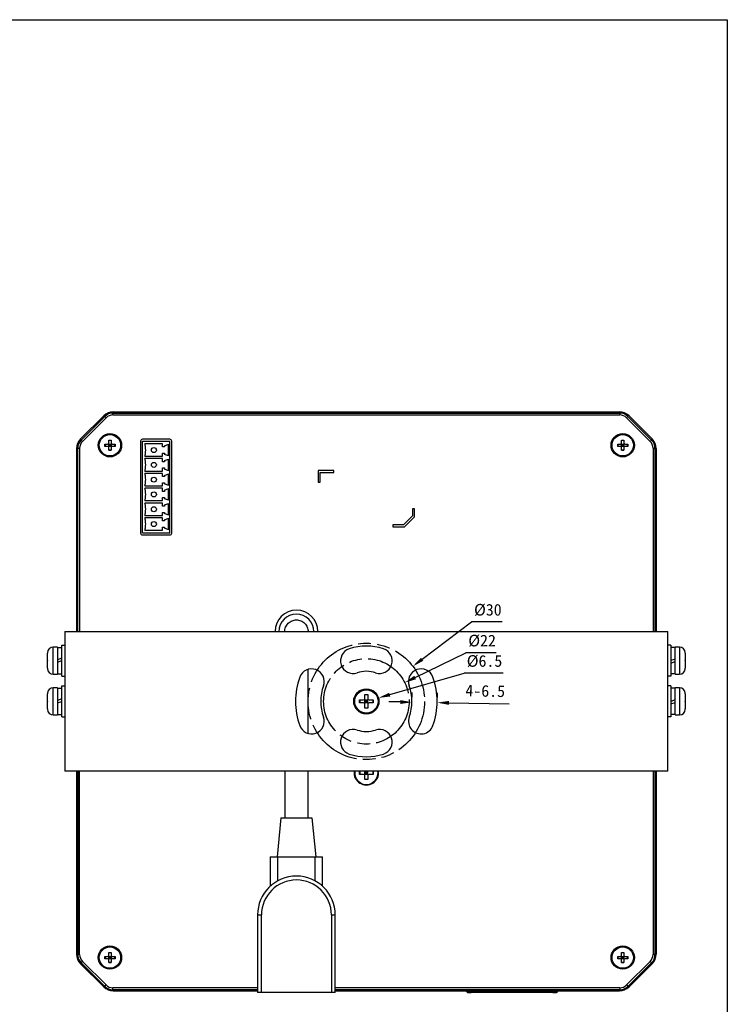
# Model space of a CAD drawing. Header units: millimetres. Extents: x 283 to 848, y 45 to 430.
# Tile 7 of 7: x 666 to 848, y 177 to 430. Entities that reach past the tile are written whole.
import ezdxf

# ---------------------------------------------------------------- set-up
doc = ezdxf.new("R2010")
doc.units = ezdxf.units.MM
doc.header["$LTSCALE"] = 32.67
doc.header["$PDMODE"] = 3
doc.header["$PDSIZE"] = 8
doc.linetypes.add('PHANTOM', pattern=[0.8, 0.45, -0.05, 0.1, -0.05, 0.1, -0.05])
doc.layers.get('0').update_dxf_attribs({"linetype": 'CONTINUOUS'})
doc.layers.get('Defpoints').update_dxf_attribs({"linetype": 'CONTINUOUS'})
for name, color, linetype in [('05_ALL_CURVES', 7, 'CONTINUOUS'), ('20_ALL_FEATURES', 7, 'CONTINUOUS'), ('51__DRAFT_DIMS', 7, 'CONTINUOUS')]:
    doc.layers.add(name, color=color, linetype=linetype)
doc.styles.get("Standard").update_dxf_attribs({"font": 'simfang.ttf'})
doc.dimstyles.new('DIMSTYLE_3', dxfattribs={"dimtxt": 3, "dimasz": 3, "dimexe": 2.5, "dimexo": 0.5, "dimtad": 1, "dimdsep": 46, "dimtxsty": 'STANDARD', "dimblk": '_FILLED', "dimblk1": '_FILLED', "dimblk2": '_FILLED', "dimcen": 0.09, "dimclrt": 3, "dimazin": 2, "dimtp": 0.2, "dimtm": 0.2, "dimtfac": 1, "dimtofl": 0, "dimtmove": 0, "dimatfit": 1, "dimldrblk": '_FILLED', "dimfxl": 1, "dimtolj": 1, "dimarcsym": 0})
doc.dimstyles.new('DIMSTYLE_4', dxfattribs={"dimtxt": 3, "dimasz": 3, "dimexe": 2.5, "dimexo": 0.5, "dimgap": 0.75, "dimtad": 1, "dimdsep": 46, "dimtxsty": 'STANDARD', "dimblk": '_FILLED', "dimblk1": '_FILLED', "dimblk2": '_FILLED', "dimcen": 0.09, "dimclrt": 3, "dimazin": 2, "dimtp": 0.2, "dimtm": 0.2, "dimtfac": 1, "dimtofl": 0, "dimtmove": 0, "dimatfit": 3, "dimldrblk": '_FILLED', "dimfxl": 1, "dimtolj": 1, "dimarcsym": 0})

# ---------------------------------------------------------------- blocks, each defined once
blk = doc.blocks.new('_FILLED')
at = {"color": 0, "linetype": 'ByBlock'}
blk.add_solid([(0, 0), (-1, 0.167), (-1, -0.167)], dxfattribs=at)
blk = doc.blocks.new('*D70')
at = {"layer": '51__DRAFT_DIMS', "color": 0, "lineweight": -2}
for p in [(761.31, 256.49), (790.53, 262.05)]:
    blk.add_line(p, (780.52, 262.05), dxfattribs=at)
at = {"layer": '51__DRAFT_DIMS', "color": 0}
for p, q in [((755.21, 254.75), (755.39, 254.75)), ((755.3, 254.66), (755.3, 254.84))]:
    blk.add_line(p, q, dxfattribs=at)
at = {"layer": 'Defpoints', "color": 0}
for p in [(752.18, 253.85), (758.43, 255.66)]:
    blk.add_point(p, dxfattribs=at)
at = {"layer": '51__DRAFT_DIMS', "color": 0, "linetype": 'ByBlock', "lineweight": -2, "xscale": 3, "yscale": 3, "zscale": 3, "rotation": 196.1459348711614}
blk.add_blockref('_FILLED', (758.43, 255.66), dxfattribs=at)
at = {"layer": '51__DRAFT_DIMS', "color": 251, "insert": (781.15, 266.68), "char_height": 3, "attachment_point": 1, "line_spacing_factor": 0.9}
blk.add_mtext('\\A1;%%c6.5', dxfattribs=at)
blk = doc.blocks.new('*D71')
at = {"layer": '51__DRAFT_DIMS', "color": 0, "lineweight": -2}
for p, q in [((767.05, 254.53), (767.1, 257.04)), ((773.55, 254.42), (773.6, 256.92)), ((764.05, 254.6), (761.05, 254.65)), ((776.55, 254.37), (792.04, 254.09))]:
    blk.add_line(p, q, dxfattribs=at)
at = {"layer": 'Defpoints', "color": 0}
for p in [(767.04, 254.04), (773.54, 253.92), (773.55, 254.43)]:
    blk.add_point(p, dxfattribs=at)
at = {"layer": '51__DRAFT_DIMS', "color": 0, "linetype": 'ByBlock', "lineweight": -2, "xscale": 3, "yscale": 3, "zscale": 3}
for p, rotation in [((767.05, 254.54), 358.9741919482), ((773.55, 254.43), 178.9741919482)]:
    blk.add_blockref('_FILLED', p, dxfattribs=dict(at, rotation=rotation))
at = {"layer": '51__DRAFT_DIMS', "color": 251, "insert": (780.84, 259.05), "char_height": 3, "attachment_point": 1, "rotation": 358.9742, "line_spacing_factor": 0.9}
blk.add_mtext('\\A1;4-6.5', dxfattribs=at)
blk = doc.blocks.new('*D72')
at = {"layer": '51__DRAFT_DIMS', "color": 0, "lineweight": -2}
for p in [(767.88, 260.91), (788.74, 267.3)]:
    blk.add_line(p, (780.93, 267.3), dxfattribs=at)
at = {"layer": '51__DRAFT_DIMS', "color": 0}
for p, q in [((755.21, 254.75), (755.39, 254.75)), ((755.3, 254.66), (755.3, 254.84))]:
    blk.add_line(p, q, dxfattribs=at)
at = {"layer": 'Defpoints', "color": 0}
for p in [(765.18, 259.59), (745.43, 249.91)]:
    blk.add_point(p, dxfattribs=at)
at = {"layer": '51__DRAFT_DIMS', "color": 0, "linetype": 'ByBlock', "lineweight": -2, "xscale": 3, "yscale": 3, "zscale": 3, "rotation": 206.0935004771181}
blk.add_blockref('_FILLED', (765.18, 259.59), dxfattribs=at)
at = {"layer": '51__DRAFT_DIMS', "color": 251, "insert": (781.55, 271.93), "char_height": 3, "attachment_point": 1, "line_spacing_factor": 0.9}
blk.add_mtext('\\A1;%%c22', dxfattribs=at)
blk = doc.blocks.new('*D73')
at = {"layer": '51__DRAFT_DIMS', "color": 0, "lineweight": -2}
for p in [(769.66, 265.61), (790.27, 275.24)]:
    blk.add_line(p, (782.41, 275.24), dxfattribs=at)
at = {"layer": '51__DRAFT_DIMS', "color": 0}
for p, q in [((755.21, 254.75), (755.39, 254.75)), ((755.3, 254.66), (755.3, 254.84))]:
    blk.add_line(p, q, dxfattribs=at)
at = {"layer": 'Defpoints', "color": 0}
for p in [(767.27, 263.8), (743.34, 245.71)]:
    blk.add_point(p, dxfattribs=at)
at = {"layer": '51__DRAFT_DIMS', "color": 0, "linetype": 'ByBlock', "lineweight": -2, "xscale": 3, "yscale": 3, "zscale": 3, "rotation": 217.0867014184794}
blk.add_blockref('_FILLED', (767.27, 263.8), dxfattribs=at)
at = {"layer": '51__DRAFT_DIMS', "color": 251, "insert": (783.03, 279.87), "char_height": 3, "attachment_point": 1, "line_spacing_factor": 0.9}
blk.add_mtext('\\A1;%%c30', dxfattribs=at)

msp = doc.modelspace()

# ---------------------------------------------------------------- linework, layer by layer
msp.add_lwpolyline([(283.203, 430.407), (848.22, 430.407), (848.22, 45.306), (283.203, 45.306)], close=True)
at = {"layer": '05_ALL_CURVES', "linetype": 'PHANTOM'}
for radius in [15, 11]:
    msp.add_circle((755.305, 254.752), radius, dxfattribs=at)
at = {"layer": '20_ALL_FEATURES'}
for p, q in [((681.74, 322.372), (687.684, 328.317)), ((687.95, 328.173), (681.883, 322.106)), ((682.237, 321.753), (688.304, 327.82)), ((688.304, 327.82), (687.95, 328.173)), ((690.071, 328.552), (690.071, 329.052)), ((690.071, 329.052), (820.538, 329.052)), ((690.071, 328.552), (820.538, 328.552)), ((690.158, 329.341), (820.451, 329.341)), ((820.538, 329.052), (820.538, 328.552)), ((822.659, 328.173), (822.305, 327.82)), ((822.305, 327.82), (828.372, 321.753)), ((828.726, 322.106), (822.659, 328.173)), ((822.925, 328.317), (828.87, 322.372)), ((704.705, 322.302), (697.705, 322.302)), ((680.715, 319.899), (680.715, 272.752)), ((681.005, 272.752), (681.005, 319.985)), ((681.005, 319.985), (681.505, 319.985)), ((681.505, 319.985), (681.505, 272.752)), ((681.883, 322.106), (682.237, 321.753)), ((688.005, 320.452), (688.005, 321.052)), ((688.005, 321.052), (688.705, 321.052)), ((688.705, 320.452), (688.005, 320.452)), ((688.054, 321.052), (688.054, 320.452)), ((688.917, 320.364), (689.692, 321.14)), ((688.917, 321.14), (689.692, 320.364)), ((689.005, 321.352), (689.005, 322.052)), ((689.005, 322.052), (689.605, 322.052)), ((689.605, 322.003), (689.005, 322.003)), ((689.005, 320.452), (689.005, 321.052)), ((689.005, 321.052), (689.605, 321.052)), ((689.605, 320.752), (689.005, 320.752)), ((689.605, 320.452), (689.005, 320.452)), ((689.005, 319.452), (689.005, 320.152)), ((689.305, 321.052), (689.305, 320.452)), ((689.605, 322.052), (689.605, 321.352)), ((689.605, 321.052), (689.605, 320.452)), ((689.605, 320.152), (689.605, 319.452)), ((689.905, 321.052), (690.605, 321.052)), ((690.605, 320.452), (689.905, 320.452)), ((690.556, 320.452), (690.556, 321.052)), ((690.605, 321.052), (690.605, 320.452)), ((697.205, 321.802), (697.205, 298.152)), ((697.705, 298.159), (697.705, 321.809)), ((697.705, 321.809), (704.705, 321.809)), ((702.865, 321.109), (698.265, 321.109)), ((702.865, 320.309), (702.865, 321.109)), ((703.365, 320.309), (702.865, 320.309)), ((703.365, 320.609), (704.365, 321.009)), ((703.365, 320.609), (703.365, 320.309)), ((704.365, 318.009), (704.365, 321.009)), ((704.705, 298.159), (704.705, 321.809)), ((705.205, 298.152), (705.205, 321.802)), ((820.005, 320.452), (820.005, 321.052)), ((820.005, 321.052), (820.705, 321.052)), ((820.705, 320.452), (820.005, 320.452)), ((820.054, 321.052), (820.054, 320.452)), ((820.917, 320.364), (821.692, 321.14)), ((820.917, 321.14), (821.692, 320.364)), ((821.005, 321.352), (821.005, 322.052)), ((821.005, 322.052), (821.605, 322.052)), ((821.605, 322.003), (821.005, 322.003)), ((821.005, 320.452), (821.005, 321.052)), ((821.005, 321.052), (821.605, 321.052)), ((821.605, 320.752), (821.005, 320.752)), ((821.605, 320.452), (821.005, 320.452)), ((821.005, 319.452), (821.005, 320.152)), ((821.305, 321.052), (821.305, 320.452)), ((821.605, 322.052), (821.605, 321.352)), ((821.605, 321.052), (821.605, 320.452)), ((821.605, 320.152), (821.605, 319.452)), ((821.905, 321.052), (822.605, 321.052)), ((822.605, 320.452), (821.905, 320.452)), ((822.556, 320.452), (822.556, 321.052)), ((822.605, 321.052), (822.605, 320.452)), ((828.372, 321.753), (828.726, 322.106)), ((829.105, 319.985), (829.605, 319.985)), ((829.105, 319.985), (829.105, 272.752)), ((829.605, 319.985), (829.605, 272.752)), ((829.894, 319.899), (829.894, 272.752)), ((689.005, 319.501), (689.605, 319.501)), ((689.605, 319.452), (689.005, 319.452)), ((698.265, 317.909), (702.865, 317.909)), ((702.865, 317.299), (698.265, 317.299)), ((702.865, 317.909), (702.865, 318.709)), ((702.865, 318.709), (703.365, 318.709)), ((702.865, 316.499), (702.865, 317.299)), ((703.365, 318.709), (703.365, 318.409)), ((704.365, 318.009), (703.365, 318.409)), ((703.365, 316.799), (704.365, 317.199)), ((704.365, 314.199), (704.365, 317.199)), ((821.005, 319.501), (821.605, 319.501)), ((821.605, 319.452), (821.005, 319.452)), ((703.365, 316.499), (702.865, 316.499)), ((702.865, 314.099), (702.865, 314.899)), ((702.865, 314.899), (703.365, 314.899)), ((703.365, 316.799), (703.365, 316.499)), ((703.365, 314.899), (703.365, 314.599)), ((704.365, 314.199), (703.365, 314.599)), ((698.265, 314.099), (702.865, 314.099)), ((702.865, 313.489), (698.265, 313.489)), ((702.865, 312.689), (702.865, 313.489)), ((703.365, 312.689), (702.865, 312.689)), ((703.365, 312.989), (704.365, 313.389)), ((703.365, 312.989), (703.365, 312.689)), ((704.365, 310.389), (704.365, 313.389)), ((742.905, 314.252), (742.905, 311.252)), ((746.905, 314.252), (742.905, 314.252)), ((743.405, 311.252), (743.405, 313.752)), ((743.405, 313.752), (746.905, 313.752)), ((746.905, 313.752), (746.905, 314.252)), ((698.265, 310.289), (702.865, 310.289)), ((702.865, 309.679), (698.265, 309.679)), ((702.865, 310.289), (702.865, 311.089)), ((702.865, 311.089), (703.365, 311.089)), ((702.865, 308.879), (702.865, 309.679)), ((703.365, 311.089), (703.365, 310.789)), ((704.365, 310.389), (703.365, 310.789)), ((703.365, 309.179), (704.365, 309.579)), ((704.365, 306.579), (704.365, 309.579)), ((742.905, 311.252), (743.405, 311.252)), ((703.365, 308.879), (702.865, 308.879)), ((702.865, 306.479), (702.865, 307.279)), ((702.865, 307.279), (703.365, 307.279)), ((703.365, 309.179), (703.365, 308.879)), ((703.365, 307.279), (703.365, 306.979)), ((698.265, 306.479), (702.865, 306.479)), ((702.865, 305.869), (698.265, 305.869)), ((702.865, 305.069), (702.865, 305.869)), ((703.365, 305.069), (702.865, 305.069)), ((704.365, 306.579), (703.365, 306.979)), ((703.365, 305.369), (704.365, 305.769)), ((703.365, 305.369), (703.365, 305.069)), ((704.365, 302.769), (704.365, 305.769)), ((698.265, 302.669), (702.865, 302.669)), ((702.865, 302.059), (698.265, 302.059)), ((702.865, 302.669), (702.865, 303.469)), ((702.865, 303.469), (703.365, 303.469)), ((702.865, 301.259), (702.865, 302.059)), ((703.365, 303.469), (703.365, 303.169)), ((704.365, 302.769), (703.365, 303.169)), ((703.365, 301.559), (704.365, 301.959)), ((704.365, 298.959), (704.365, 301.959)), ((764.897, 300.252), (767.205, 302.559)), ((767.705, 302.352), (765.105, 299.752)), ((767.205, 304.352), (767.205, 302.559)), ((767.705, 304.352), (767.205, 304.352)), ((767.705, 302.352), (767.705, 304.352)), ((703.365, 301.259), (702.865, 301.259)), ((702.865, 298.859), (702.865, 299.659)), ((702.865, 299.659), (703.365, 299.659)), ((703.365, 301.559), (703.365, 301.259)), ((703.365, 299.659), (703.365, 299.359)), ((762.105, 300.252), (762.105, 299.752)), ((764.897, 300.252), (762.105, 300.252)), ((762.105, 299.752), (765.105, 299.752)), ((697.705, 298.159), (704.705, 298.159)), ((697.705, 297.652), (704.705, 297.652)), ((698.265, 298.859), (702.865, 298.859)), ((704.365, 298.959), (703.365, 299.359)), ((677.705, 272.752), (677.705, 236.752)), ((677.705, 272.752), (832.905, 272.752)), ((832.905, 236.752), (832.905, 272.752)), ((676.905, 261.252), (676.905, 269.252)), ((676.905, 269.252), (677.705, 269.252)), ((833.705, 269.252), (832.905, 269.252)), ((833.705, 269.252), (833.705, 261.252)), ((673.21, 267.301), (673.205, 267.302)), ((673.205, 265.802), (673.205, 267.175)), ((674.705, 261.752), (674.705, 268.752)), ((675.805, 268.752), (674.705, 268.752)), ((675.805, 268.752), (675.805, 261.752)), ((675.805, 268.642), (676.905, 268.642)), ((834.805, 268.642), (833.705, 268.642)), ((835.905, 268.752), (834.805, 268.752)), ((834.805, 261.752), (834.805, 268.752)), ((835.905, 268.752), (835.905, 261.752)), ((837.404, 267.302), (837.4, 267.301)), ((837.405, 267.175), (837.405, 265.802)), ((673.21, 265.802), (673.205, 265.802)), ((673.205, 265.313), (673.205, 265.191)), ((673.205, 265.313), (673.205, 265.191)), ((673.205, 263.329), (673.205, 264.702)), ((673.205, 264.702), (673.21, 264.702)), ((676.905, 265.902), (675.805, 265.501)), ((675.805, 264.851), (676.905, 265.252)), ((834.805, 265.652), (833.705, 265.252)), ((833.705, 264.602), (834.805, 265.002)), ((837.405, 265.802), (837.4, 265.802)), ((837.4, 264.702), (837.405, 264.702)), ((837.404, 265.191), (837.404, 265.313)), ((837.404, 265.191), (837.404, 265.313)), ((837.405, 264.702), (837.405, 263.329)), ((673.205, 263.202), (673.21, 263.203)), ((674.705, 261.752), (675.805, 261.752)), ((675.805, 261.862), (676.905, 261.862)), ((740.305, 246.501), (740.305, 263.002)), ((834.805, 261.862), (833.705, 261.862)), ((834.805, 261.752), (835.905, 261.752)), ((837.4, 263.203), (837.404, 263.202)), ((676.905, 261.252), (677.705, 261.252)), ((833.705, 261.252), (832.905, 261.252)), ((673.21, 256.801), (673.205, 256.802)), ((673.205, 255.302), (673.205, 256.675)), ((674.705, 251.252), (674.705, 258.252)), ((675.805, 258.252), (674.705, 258.252)), ((675.805, 258.252), (675.805, 251.252)), ((675.805, 258.142), (676.905, 258.142)), ((676.905, 250.752), (676.905, 258.752)), ((676.905, 258.752), (677.705, 258.752)), ((754.905, 255.452), (754.905, 256.502)), ((754.905, 256.502), (755.705, 256.502)), ((755.705, 256.465), (754.905, 256.465)), ((755.705, 256.502), (755.705, 255.452)), ((833.705, 258.752), (832.905, 258.752)), ((833.705, 258.752), (833.705, 250.752)), ((834.805, 258.142), (833.705, 258.142)), ((835.905, 258.252), (834.805, 258.252)), ((834.805, 251.252), (834.805, 258.252)), ((835.905, 258.252), (835.905, 251.252)), ((837.404, 256.802), (837.4, 256.801)), ((837.405, 256.675), (837.405, 255.302)), ((673.21, 255.302), (673.205, 255.302)), ((673.205, 254.813), (673.205, 254.691)), ((673.205, 254.813), (673.205, 254.691)), ((673.205, 252.829), (673.205, 254.202)), ((673.205, 254.202), (673.21, 254.202)), ((676.905, 255.402), (675.805, 255.001)), ((675.805, 254.351), (676.905, 254.752)), ((753.555, 254.352), (753.555, 255.152)), ((753.555, 255.152), (754.605, 255.152)), ((754.605, 254.352), (753.555, 254.352)), ((753.592, 255.152), (753.592, 254.352)), ((754.817, 254.264), (755.792, 255.24)), ((754.817, 255.24), (755.792, 254.264)), ((754.905, 254.352), (754.905, 255.152)), ((754.905, 255.152), (755.705, 255.152)), ((755.705, 254.752), (754.905, 254.752)), ((755.705, 254.352), (754.905, 254.352)), ((754.905, 253.002), (754.905, 254.052)), ((755.305, 255.152), (755.305, 254.352)), ((755.705, 254.352), (755.705, 255.152)), ((755.705, 254.052), (755.705, 253.002)), ((756.005, 255.152), (757.055, 255.152)), ((757.055, 254.352), (756.005, 254.352)), ((757.017, 254.352), (757.017, 255.152)), ((757.055, 255.152), (757.055, 254.352)), ((834.805, 255.152), (833.705, 254.752)), ((833.705, 254.102), (834.805, 254.502)), ((837.405, 255.302), (837.4, 255.302)), ((837.4, 254.202), (837.405, 254.202)), ((837.404, 254.691), (837.404, 254.813)), ((837.404, 254.691), (837.404, 254.813)), ((837.405, 254.202), (837.405, 252.829)), ((673.205, 252.702), (673.21, 252.703)), ((674.705, 251.252), (675.805, 251.252)), ((675.805, 251.362), (676.905, 251.362)), ((755.705, 253.039), (754.905, 253.039)), ((755.705, 253.002), (754.905, 253.002)), ((834.805, 251.362), (833.705, 251.362)), ((834.805, 251.252), (835.905, 251.252)), ((837.4, 252.703), (837.404, 252.702)), ((676.905, 250.752), (677.705, 250.752)), ((833.705, 250.752), (832.905, 250.752)), ((832.905, 236.752), (677.705, 236.752)), ((680.715, 236.752), (680.715, 189.605)), ((681.005, 236.752), (681.005, 189.519)), ((681.505, 189.519), (681.505, 236.752)), ((734.305, 236.752), (734.305, 224.738)), ((740.305, 224.738), (740.305, 236.752)), ((753.555, 235.952), (753.555, 236.752)), ((754.605, 235.952), (753.555, 235.952)), ((753.592, 236.752), (753.592, 235.952)), ((754.817, 235.864), (755.705, 236.752)), ((754.905, 236.752), (755.792, 235.864)), ((754.905, 235.952), (754.905, 236.752)), ((755.705, 236.352), (754.905, 236.352)), ((755.705, 235.952), (754.905, 235.952)), ((755.305, 236.752), (755.305, 235.952)), ((755.705, 235.952), (755.705, 236.752)), ((757.055, 235.952), (756.005, 235.952)), ((757.017, 235.952), (757.017, 236.752)), ((757.055, 236.752), (757.055, 235.952)), ((829.105, 236.752), (829.105, 189.519)), ((829.605, 236.752), (829.605, 189.519)), ((829.894, 236.752), (829.894, 189.605)), ((754.905, 234.602), (754.905, 235.652)), ((755.705, 234.639), (754.905, 234.639)), ((755.705, 234.602), (754.905, 234.602)), ((755.705, 235.652), (755.705, 234.602)), ((733.305, 224.738), (732.305, 214.738)), ((733.305, 224.738), (741.305, 224.738)), ((741.305, 224.738), (742.305, 214.738)), ((730.555, 214.738), (744.055, 214.738)), ((730.555, 214.738), (730.555, 207.116)), ((732.555, 208.537), (732.555, 214.738)), ((742.055, 214.738), (742.055, 208.537)), ((744.055, 207.116), (744.055, 214.738)), ((727.305, 199.738), (728.305, 199.738)), ((727.305, 199.738), (727.305, 179.738)), ((728.305, 179.738), (728.305, 199.738)), ((746.305, 199.738), (747.305, 199.738)), ((746.305, 199.738), (746.305, 179.738)), ((747.305, 179.738), (747.305, 199.738)), ((681.505, 189.519), (681.005, 189.519)), ((682.237, 187.751), (681.883, 187.397)), ((688.304, 181.684), (682.237, 187.751)), ((688.005, 188.452), (688.005, 189.052)), ((688.005, 189.052), (688.705, 189.052)), ((688.705, 188.452), (688.005, 188.452)), ((688.054, 189.052), (688.054, 188.452)), ((688.917, 189.14), (689.692, 188.364)), ((688.917, 188.364), (689.692, 189.14)), ((689.005, 189.352), (689.005, 190.052)), ((689.005, 190.052), (689.605, 190.052)), ((689.605, 190.003), (689.005, 190.003)), ((689.005, 188.452), (689.005, 189.052)), ((689.005, 189.052), (689.605, 189.052)), ((689.605, 188.752), (689.005, 188.752)), ((689.605, 188.452), (689.005, 188.452)), ((689.005, 187.452), (689.005, 188.152)), ((689.305, 189.052), (689.305, 188.452)), ((689.605, 190.052), (689.605, 189.352)), ((689.605, 189.052), (689.605, 188.452)), ((689.605, 188.152), (689.605, 187.452)), ((689.905, 189.052), (690.605, 189.052)), ((690.605, 188.452), (689.905, 188.452)), ((690.556, 188.452), (690.556, 189.052)), ((690.605, 189.052), (690.605, 188.452)), ((820.005, 189.052), (820.705, 189.052)), ((820.005, 188.452), (820.005, 189.052)), ((820.705, 188.452), (820.005, 188.452)), ((820.054, 189.052), (820.054, 188.452)), ((820.917, 189.14), (821.692, 188.364)), ((820.917, 188.364), (821.692, 189.14)), ((821.005, 190.052), (821.605, 190.052)), ((821.005, 189.352), (821.005, 190.052)), ((821.605, 190.003), (821.005, 190.003)), ((821.005, 189.052), (821.605, 189.052)), ((821.005, 188.452), (821.005, 189.052)), ((821.605, 188.752), (821.005, 188.752)), ((821.605, 188.452), (821.005, 188.452)), ((821.005, 187.452), (821.005, 188.152)), ((821.305, 189.052), (821.305, 188.452)), ((821.605, 190.052), (821.605, 189.352)), ((821.605, 189.052), (821.605, 188.452)), ((821.605, 188.152), (821.605, 187.452)), ((821.905, 189.052), (822.605, 189.052)), ((822.605, 188.452), (821.905, 188.452)), ((828.372, 187.751), (822.305, 181.684)), ((822.556, 188.452), (822.556, 189.052)), ((822.605, 189.052), (822.605, 188.452)), ((828.726, 187.397), (828.372, 187.751)), ((829.605, 189.519), (829.105, 189.519)), ((687.684, 181.187), (681.74, 187.132)), ((681.883, 187.397), (687.95, 181.33)), ((689.005, 187.501), (689.605, 187.501)), ((689.605, 187.452), (689.005, 187.452)), ((821.005, 187.501), (821.605, 187.501)), ((821.605, 187.452), (821.005, 187.452)), ((822.659, 181.33), (828.726, 187.397)), ((828.87, 187.132), (822.925, 181.187)), ((687.95, 181.33), (688.304, 181.684)), ((727.305, 180.952), (690.071, 180.952)), ((690.071, 180.452), (690.071, 180.952)), ((727.305, 180.452), (690.071, 180.452)), ((690.158, 180.162), (727.305, 180.162)), ((820.538, 180.952), (747.305, 180.952)), ((820.538, 180.452), (747.305, 180.452)), ((747.305, 180.162), (820.451, 180.162)), ((781.217, 179.855), (780.909, 180.162)), ((780.91, 180.162), (781.217, 179.856)), ((782.305, 180.171), (782.305, 179.738)), ((803.305, 179.738), (803.305, 180.171)), ((804.392, 179.856), (804.699, 180.162)), ((804.392, 179.855), (804.7, 180.162)), ((820.538, 180.952), (820.538, 180.452)), ((822.305, 181.684), (822.659, 181.33)), ((747.305, 179.738), (727.305, 179.738)), ((781.217, 179.855), (781.217, 179.856)), ((782.305, 179.818), (803.305, 179.818)), ((803.305, 179.738), (782.305, 179.738)), ((804.392, 179.856), (804.392, 179.855))]:
    msp.add_line(p, q, dxfattribs=at)
for centre, radius in [((689.305, 320.752), 3), ((689.305, 320.752), 2.75), ((821.305, 320.752), 3), ((821.305, 320.752), 2.75), ((700.605, 319.509), 0.65), ((700.605, 315.699), 0.65), ((700.605, 311.889), 0.65), ((700.605, 308.079), 0.65), ((700.605, 304.269), 0.65), ((700.605, 300.459), 0.65), ((755.305, 254.752), 3.25), ((755.305, 254.752), 3.15), ((755.305, 254.752), 3), ((689.305, 188.752), 3), ((689.305, 188.752), 2.75), ((821.305, 188.752), 3), ((821.305, 188.752), 2.75)]:
    msp.add_circle(centre, radius, dxfattribs=at)
for centre, radius, start, end in [((690.071, 326.052), 3, 90, 135), ((690.071, 326.052), 2.5, 90, 135), ((820.538, 326.052), 3, 45, 90), ((820.538, 326.052), 2.5, 45, 90), ((697.705, 321.802), 0.5, 90, 180), ((704.705, 321.802), 0.5, 0, 90), ((684.005, 319.985), 3, 135, 180), ((684.005, 319.985), 2.5, 135, 180), ((688.705, 321.352), 0.3, 270, 0), ((688.705, 320.152), 0.3, 0, 90), ((689.905, 321.352), 0.3, 180, 270), ((689.905, 320.152), 0.3, 90, 180), ((820.705, 321.352), 0.3, 270, 0), ((820.705, 320.152), 0.3, 0, 90), ((821.905, 321.352), 0.3, 180, 270), ((821.905, 320.152), 0.3, 90, 180), ((826.605, 319.985), 2.5, 0, 45), ((826.605, 319.985), 3, 0, 45), ((697.705, 298.152), 0.5, 180, 270), ((704.705, 298.152), 0.5, 270, 0), ((737.305, 272.752), 5.5, 0, 180), ((737.305, 272.752), 4.5, 0, 180), ((755.305, 254.752), 14.25, 72, 108), ((674.705, 267.252), 1.5, 90, 178.09537), ((674.816, 267.175), 1.612, 175.51242, 180.00439), ((751.905, 265.213), 3.25, 108, 288), ((758.704, 265.213), 3.25, 252, 72), ((835.905, 267.252), 1.5, 1.90463, 90), ((835.793, 267.175), 1.612, 359.99561, 4.48758), ((674.816, 263.329), 1.612, 179.99561, 184.48758), ((674.705, 263.252), 1.5, 181.90463, 270), ((741.209, 259.882), 3.25, 340, 160), ((755.305, 254.752), 7.75, 72, 108), ((769.4, 259.882), 3.25, 20, 200), ((835.905, 263.252), 1.5, 270, 358.09537), ((835.793, 263.329), 1.612, 355.51242, 0.00439), ((755.305, 254.752), 18.25, 160, 200), ((755.305, 254.752), 18.25, 340, 20), ((674.705, 256.752), 1.5, 90, 178.09537), ((674.816, 256.675), 1.612, 175.51242, 180.00439), ((755.305, 254.752), 11.75, 160, 200), ((755.305, 254.752), 11.75, 340, 20), ((835.905, 256.752), 1.5, 1.90463, 90), ((835.793, 256.675), 1.612, 359.99561, 4.48758), ((754.605, 255.452), 0.3, 270, 0), ((754.605, 254.052), 0.3, 0, 90), ((756.005, 255.452), 0.3, 180, 270), ((756.005, 254.052), 0.3, 90, 180), ((674.816, 252.829), 1.612, 179.99561, 184.48758), ((674.705, 252.752), 1.5, 181.90463, 270), ((835.905, 252.752), 1.5, 270, 358.09537), ((835.793, 252.829), 1.612, 355.51242, 0.00439), ((741.209, 249.622), 3.25, 200, 20), ((769.4, 249.622), 3.25, 160, 340), ((751.905, 244.29), 3.25, 72, 252), ((755.305, 254.752), 7.75, 252, 288), ((758.704, 244.29), 3.25, 288, 108), ((755.305, 254.752), 14.25, 252, 288), ((755.305, 236.352), 3.15, 172.68882, 7.31119), ((755.305, 236.352), 3, 172.3354, 7.66454), ((754.605, 235.652), 0.3, 0, 90), ((756.005, 235.652), 0.3, 90, 180), ((737.305, 199.738), 10, 0, 180), ((737.305, 199.738), 9, 0, 180), ((684.005, 189.519), 3, 180, 225), ((684.005, 189.519), 2.5, 180, 225), ((688.705, 189.352), 0.3, 270, 0), ((688.705, 188.152), 0.3, 0, 90), ((689.905, 189.352), 0.3, 180, 270), ((689.905, 188.152), 0.3, 90, 180), ((820.705, 189.352), 0.3, 270, 0), ((820.705, 188.152), 0.3, 0, 90), ((821.905, 189.352), 0.3, 180, 270), ((821.905, 188.152), 0.3, 90, 180), ((826.605, 189.519), 2.5, 315, 0), ((826.605, 189.519), 3, 315, 0), ((690.071, 183.452), 3, 225, 270), ((690.071, 183.452), 2.5, 225, 270), ((820.538, 183.452), 2.5, 270, 315), ((820.538, 183.452), 3, 270, 315), ((782.294, 208.574), 28.756, 269.20254, 269.74135), ((782.305, 210.549), 30.731, 269.73749, 269.99986)]:
    msp.add_arc(centre, radius, start, end, dxfattribs=at)
for centre, major_axis, start_param, end_param in [((690.16, 325.839), (-1.34, 3.236), -0.3924468, 0.3924468), ((820.45, 325.839), (1.34, 3.236), -0.3924468, 0.3924468), ((684.217, 319.897), (3.236, -1.34), 2.7491459, 3.5340394), ((826.392, 319.897), (3.236, 1.34), -0.3924468, 0.3924468), ((684.217, 189.607), (3.236, 1.34), 2.7491459, 3.5340394), ((826.392, 189.607), (3.236, -1.34), -0.3924468, 0.3924468), ((690.16, 183.664), (1.34, 3.236), -3.5340394, -2.7491459), ((820.45, 183.664), (-1.34, 3.236), 9.0323312, 9.8172247)]:
    msp.add_ellipse(centre, major_axis=major_axis, ratio=0.9992864, start_param=start_param, end_param=end_param, dxfattribs=at)
for points, knots in [([(698.265, 317.909), (698.265, 317.909), (698.31, 318.035), (698.382, 318.296), (698.474, 318.83), (698.513, 319.509), (698.474, 320.188), (698.382, 320.722), (698.311, 320.983), (698.265, 321.109), (698.265, 321.109)], [0, 0, 0, 0, 0.0000012, 0.1178222, 0.2452068, 0.4999761, 0.7547453, 0.8821299, 0.9999988, 1, 1, 1, 1]), ([(698.265, 314.099), (698.265, 314.099), (698.31, 314.225), (698.382, 314.486), (698.474, 315.02), (698.513, 315.699), (698.474, 316.378), (698.382, 316.912), (698.311, 317.173), (698.265, 317.299), (698.265, 317.299)], [0, 0, 0, 0, 0.0000012, 0.1178222, 0.2452068, 0.4999761, 0.7547453, 0.8821299, 0.9999988, 1, 1, 1, 1]), ([(698.265, 310.289), (698.265, 310.289), (698.31, 310.415), (698.382, 310.676), (698.474, 311.21), (698.513, 311.889), (698.474, 312.568), (698.382, 313.102), (698.311, 313.363), (698.265, 313.489), (698.265, 313.489)], [0, 0, 0, 0, 0.0000012, 0.1178222, 0.2452068, 0.4999761, 0.7547453, 0.8821299, 0.9999988, 1, 1, 1, 1]), ([(698.265, 306.479), (698.265, 306.479), (698.31, 306.605), (698.382, 306.866), (698.474, 307.4), (698.513, 308.079), (698.474, 308.758), (698.382, 309.292), (698.311, 309.553), (698.265, 309.679), (698.265, 309.679)], [0, 0, 0, 0, 0.0000012, 0.1178222, 0.2452068, 0.4999761, 0.7547453, 0.8821299, 0.9999988, 1, 1, 1, 1]), ([(698.265, 302.669), (698.265, 302.669), (698.31, 302.795), (698.382, 303.056), (698.474, 303.59), (698.513, 304.269), (698.474, 304.948), (698.382, 305.482), (698.311, 305.743), (698.265, 305.869), (698.265, 305.869)], [0, 0, 0, 0, 0.0000012, 0.1178222, 0.2452068, 0.4999761, 0.7547453, 0.8821299, 0.9999988, 1, 1, 1, 1]), ([(698.265, 298.859), (698.265, 298.859), (698.31, 298.985), (698.382, 299.246), (698.474, 299.78), (698.513, 300.459), (698.474, 301.138), (698.382, 301.672), (698.311, 301.933), (698.265, 302.059), (698.265, 302.059)], [0, 0, 0, 0, 0.0000012, 0.1178222, 0.2452068, 0.4999761, 0.7547453, 0.8821299, 0.9999988, 1, 1, 1, 1]), ([(734.305, 272.752), (734.305, 273.127), (734.454, 273.914), (735.012, 274.763), (735.649, 275.276), (736.346, 275.641), (736.93, 275.752), (737.305, 275.752)], [0, 0, 0, 0, 0.2397925, 0.499342, 0.6310433, 0.7602075, 1, 1, 1, 1]), ([(737.305, 275.752), (737.679, 275.752), (738.264, 275.641), (738.96, 275.276), (739.598, 274.763), (740.155, 273.914), (740.305, 273.127), (740.305, 272.752)], [0, 0, 0, 0, 0.2397925, 0.3689567, 0.500658, 0.7602075, 1, 1, 1, 1]), ([(781.217, 179.855), (781.255, 179.817), (781.332, 179.774), (781.443, 179.759), (781.538, 179.752), (781.705, 179.745), (781.964, 179.739), (782.184, 179.738), (782.305, 179.738)], [0, 0, 0, 0, 0.1447874, 0.2230714, 0.3019222, 0.4039613, 0.6748531, 1, 1, 1, 1]), ([(781.893, 179.821), (781.804, 179.822), (781.676, 179.825), (781.516, 179.83), (781.419, 179.834), (781.34, 179.839), (781.279, 179.842), (781.242, 179.849), (781.222, 179.851), (781.217, 179.855)], [0, 0, 0, 0, 0.3958554, 0.5647605, 0.7097059, 0.8278674, 0.9165474, 0.9740806, 1, 1, 1, 1]), ([(781.429, 179.768), (781.429, 179.767), (781.437, 179.764), (781.448, 179.762), (781.47, 179.759), (781.513, 179.755), (781.586, 179.751), (781.649, 179.748), (781.685, 179.747)], [0, 0, 0, 0, 0.0200943, 0.0703373, 0.1518714, 0.2643588, 0.5784728, 1, 1, 1, 1]), ([(781.685, 179.747), (781.73, 179.745), (781.936, 179.739), (782.142, 179.738), (782.305, 179.738)], [0, 0, 0, 0, 0.2142301, 1, 1, 1, 1]), ([(803.305, 179.738), (803.425, 179.738), (803.646, 179.739), (803.904, 179.745), (804.071, 179.752), (804.166, 179.759), (804.277, 179.774), (804.354, 179.817), (804.392, 179.855)], [0, 0, 0, 0, 0.325254, 0.5962584, 0.6984256, 0.7771007, 0.8542854, 1, 1, 1, 1]), ([(804.392, 179.855), (804.385, 179.848), (804.35, 179.848), (804.287, 179.838), (804.184, 179.834), (804.051, 179.828), (803.89, 179.824), (803.638, 179.819), (803.44, 179.818), (803.305, 179.818)], [0, 0, 0, 0, 0.0259321, 0.0869806, 0.1814837, 0.3058222, 0.4556687, 0.6256892, 1, 1, 1, 1]), ([(803.305, 179.738), (803.361, 179.738), (803.568, 179.738), (803.774, 179.741), (803.924, 179.747)], [0, 0, 0, 0, 0.2753146, 1, 1, 1, 1]), ([(803.924, 179.747), (803.96, 179.748), (804.023, 179.751), (804.097, 179.755), (804.14, 179.759), (804.161, 179.762), (804.172, 179.764), (804.18, 179.767), (804.18, 179.768)], [0, 0, 0, 0, 0.4215272, 0.7356412, 0.8481286, 0.9296627, 0.9799057, 1, 1, 1, 1])]:
    msp.add_open_spline(points, degree=3, knots=knots, dxfattribs=at)
for points in [[(673.21, 264.702), (673.206, 264.885), (673.205, 265.252), (673.206, 265.619), (673.21, 265.802)], [(837.4, 265.802), (837.403, 265.619), (837.404, 265.252), (837.403, 264.885), (837.4, 264.702)], [(673.21, 254.202), (673.206, 254.385), (673.205, 254.752), (673.206, 255.119), (673.21, 255.302)], [(837.4, 255.302), (837.403, 255.119), (837.404, 254.752), (837.403, 254.385), (837.4, 254.202)], [(781.429, 179.768), (781.361, 179.768), (781.289, 179.794), (781.237, 179.838)], [(804.392, 179.856), (804.338, 179.802), (804.257, 179.768), (804.18, 179.768)]]:
    msp.add_open_spline(points, degree=3, dxfattribs=at)

# ---------------------------------------------------------------- dimensions: what is measured, and where the dimension line sits
at = {"layer": '51__DRAFT_DIMS'}
for p1, p2, picture, middle in [((743.339, 245.706), (767.27, 263.797), '*D73', (786.653, 275.241)), ((745.426, 249.914), (765.183, 259.59), '*D72', (785.147, 267.301)), ((752.183, 253.848), (758.426, 255.656), '*D70', (785.84, 262.053))]:
    dim = msp.add_diameter_dim_2p(p1=p1, p2=p2, text='%%c<>', dimstyle='DIMSTYLE_3', override={"dimtih": 1, "dimtoh": 1, "dimpost": '<>', "dimclrt": 251}, dxfattribs=at)
    dim.commit()
    dim.dimension.update_dxf_attribs({"geometry": picture, "text_midpoint": middle, "dimtype": 163})
dim = msp.add_linear_dim(base=(773.552, 254.425), p1=(767.044, 254.035), p2=(773.543, 253.919), angle=358.97419, text='4-<>', dimstyle='DIMSTYLE_4', override={"dimclrt": 251}, dxfattribs=at)
dim.commit()
dim.dimension.update_dxf_attribs({"geometry": '*D71', "text_midpoint": (786.024, 254.202), "dimtype": 160})

doc.saveas('drawing.dxf')
